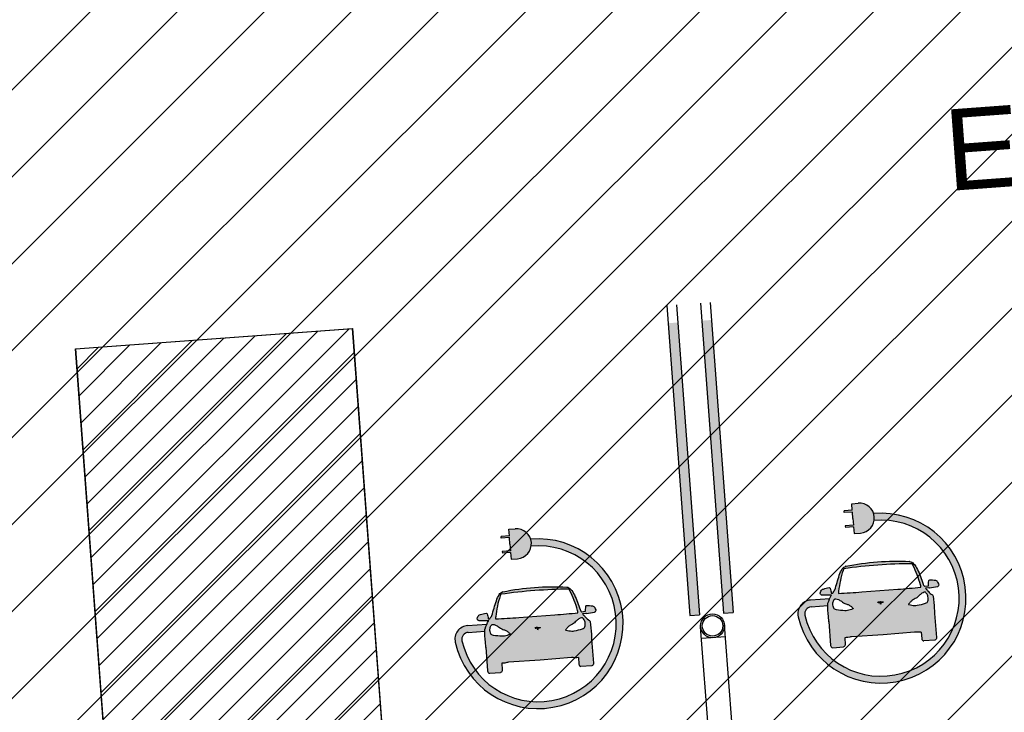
# Model space of a CAD drawing. Header units: millimetres. Extents: x 573132 to 957048, y 21042 to 318066.
# Tile 220 of 256: x 834385 to 842004, y 173017 to 178382. Entities that reach past the tile are written whole.
import ezdxf

# ---------------------------------------------------------------- set-up
doc = ezdxf.new("R2010")
doc.units = ezdxf.units.MM
doc.header["$LTSCALE"] = 2000
for name, color, linetype in [('_NIBSC_A site plan', 7, 'Continuous'), ('_NIBSC_A_parking-bays', 7, 'Continuous'), ('_NIBSC_FM trees 3metre zone', 210, 'Continuous'), ('EV road markings', 7, 'Continuous'), ('L1', 7, 'Continuous')]:
    doc.layers.add(name, color=color, linetype=linetype)
doc.styles.get("Standard").update_dxf_attribs({"font": 'arial.ttf'})

msp = doc.modelspace()

# ---------------------------------------------------------------- hatches: boundary and pattern name
h = msp.add_hatch()
h.set_pattern_fill('ANSI31', color=6, scale=500)
h.set_pattern_definition([(45, (-184040.5, -58059.7), (-1122.532, 1122.532), [])])
edge = h.paths.add_edge_path()
edge.add_arc((799802.3, 149995), 1979.1, 128.49424, 137.46444)
edge.add_arc((799741.7, 150051), 1896.6, 137.47494, 149.36468)
edge.add_arc((800006.3, 149895.7), 2203.4, 149.39486, 159.68057)
edge.add_arc((802463.3, 149116.2), 4779.9, 161.14567, 173.89799)
edge.add_arc((777632.8, 152301.9), 20255.5, 350.88188, 352.40364, ccw=False)
edge.add_line((797632.4, 149092), (797912.4, 145802))
edge.add_line((797912.4, 145802), (798168.4, 142742.1))
edge.add_arc((800985.3, 142989.8), 2827.8, 185.02558, 196.25014)
edge.add_arc((800461.1, 142840.2), 2282.7, 196.32802, 209.50387)
edge.add_arc((800310.7, 142757.2), 2110.9, 209.55351, 220.33732)
edge.add_arc((800442.5, 142871.9), 2285.6, 220.38875, 233.58247)
edge.add_arc((800765, 143315.4), 2833.9, 233.65957, 245.33586)
edge.add_arc((800828.6, 143356), 2897.7, 244.52854, 258.27447)
edge.add_arc((800701.9, 142746.6), 2275.2, 258.2798, 271.31727)
edge.add_arc((800705.2, 142600), 2128.6, 271.31749, 281.28542)
edge.add_arc((800682.7, 142711.6), 2242.4, 281.29296, 294.10163)
edge.add_arc((800469.1, 143179.9), 2757.1, 294.17942, 306.58576)
edge.add_arc((800208.3, 143569.5), 3225.4, 306.17984, 311.53029)
edge.add_arc((800624.2, 143117.9), 2611.7, 311.26798, 323.63871)
edge.add_arc((800912.2, 142904.4), 2253.2, 323.66925, 335.19598)
edge.add_arc((800978.5, 142872.9), 2179.8, 335.218, 344.31697)
edge.add_arc((800806.2, 142921.1), 2358.7, 344.3199, 356.70457)
edge.add_arc((800196.3, 142951.6), 2969.4, 356.79383, 368.84145)
edge.add_line((803130.4, 143408), (802964.4, 146152))
edge.add_line((802964.4, 146152), (802661.6, 149839.1))
edge.add_arc((799541.1, 149578.3), 3131.4, 4.7773, 9.95889)
edge.add_arc((800127.1, 149693), 2534.4, 9.6959, 22.06664)
edge.add_arc((800450.9, 149823), 2185.5, 22.09588, 33.70834)
edge.add_arc((800511.1, 149862.1), 2113.8, 33.7319, 42.75351)
edge.add_arc((800384.1, 149744.5), 2286.8, 42.75716, 55.14162)
edge.add_arc((800049.4, 149256.1), 2878.9, 55.23206, 67.30036)
edge.add_arc((799937.1, 149045.1), 3116.9, 66.89305, 72.36491)
edge.add_arc((800099.3, 149592.4), 2546.2, 72.11052, 84.64121)
edge.add_arc((800129.8, 149907.4), 2229.9, 84.66715, 94.87052)
edge.add_arc((800125.4, 149949.4), 2187.6, 94.84876, 105.1459)
edge.add_arc((800180.5, 149747.3), 2397, 105.15424, 117.19251)
edge.add_arc((800475.8, 149182.9), 3034, 117.28186, 128.9032)
h.paths.add_polyline_path([(805285.8, 132271.9), (807630.1, 130292.6), (808717.8, 128657.8), (809512.6, 126409.6), (809698.8, 124808.7), (809113.9, 106708.8), (807865.8, 104611.5), (806151.7, 104161.7), (798217.2, 103633.1), (798370.5, 101534.7), (797281.4, 101455.1), (798380, 87105.7), (807943.2, 87723.1), (807592, 92534.3), (808409.8, 92594), (809388.6, 92041), (809792.8, 91145.2), (810402, 83115.1), (809743.2, 81565.1), (808384.3, 80934.6), (803337.2, 80587.1), (803149.3, 83028), (796195.6, 82492.7), (796831.5, 74090.9), (798673.2, 74183.1), (799033.2, 69471.1), (811128.2, 70247), (810742.9, 74953.1), (817427.3, 69294), (820333.3, 70178.2), (819726.9, 72144.3), (820372.3, 73429.7), (819415.4, 79540.2), (817900.5, 79441.9), (816738.6, 80768.5), (816091.2, 86965.1), (820803.7, 87231.4), (820137.2, 96803.1), (815324, 96529.1), (814883.6, 102917.9), (815506.4, 103948.9), (814877.6, 110961.5), (814548.9, 111751.7), (814439.8, 112099.6), (814654.4, 120985.5), (815202.9, 122086.8), (815871, 129266.7), (817934.9, 132903.8), (819988, 134534.9), (822717.7, 135759), (825659.3, 136107.7), (841934.8, 135929.7), (841538.9, 140944.3), (822158.3, 141259.1), (817670.8, 142514.3), (813933.3, 145231.4), (812037.1, 148308.6), (810908.6, 153871.1), (812524.2, 156334.4), (812351, 161829.6), (810592.1, 163939.3), (809832.8, 165422), (809436.4, 170898.6), (810540.3, 173379.7), (810553.2, 173752.2), (810159.6, 179602.1), (808961.6, 181448.1), (808084.7, 183580.3), (807823.1, 187088.4), (808496.7, 189355), (809486.4, 190473.3), (809125.3, 195649.6), (808067.5, 197087.4), (806873.5, 199983.2), (806653.5, 202932.5), (806193.3, 210152.2), (807243.7, 212537), (808986.8, 213887.6), (808683.9, 217950), (806725.6, 219163.6), (805509.2, 221418.6), (805072.7, 224364.3), (798956.1, 224011.1), (799187.9, 223695.7), (800861.3, 219308.5), (801661.2, 209203.1), (800735.3, 202671.7), (797386.5, 198778.3), (791837.3, 197079.3), (785538, 196327.2), (786360, 186067.6), (793626.5, 186432.7), (797313.1, 185760.8), (799735, 184478.6), (801452.4, 182927.6), (803009.9, 180514.6), (803885.4, 177379.6), (804097.5, 175123.5), (805094.7, 159989.8), (804471.7, 158270.4), (803289.5, 157069.2), (801649.7, 156414.3), (791144.5, 155679.7), (792339.2, 140215.1), (793197.7, 137634.9), (794404.8, 136185.5), (796143.7, 134994.7), (799546, 134313.7), (802624.2, 133547.3)])
h = msp.add_hatch()
h.set_pattern_fill('ANSI31', color=2, scale=150)
h.set_pattern_definition([(45, (-73644.35, -3403.46), (-336.7596, 336.7596), [])])
h.paths.add_polyline_path([(864792.8, 173080.8), (864349.1, 178022.7), (865349.4, 178085.4), (864538.5, 189020.2), (812335.3, 185127), (812803, 179760.7), (810219.1, 179634.3), (810520.8, 174703.5), (813609.6, 174892.5), (813975.7, 169380.4)])
h = msp.add_hatch(color=7)
h.dxf.hatch_style = 1
h.paths.add_polyline_path([(839646.9, 173772.4), (839572.1, 173766.8), (839403.2, 176031.1), (839478, 176036.7)])
h = msp.add_hatch(color=7)
h.dxf.hatch_style = 1
h.paths.add_polyline_path([(839738.3, 176056.3), (839663.5, 176050.7), (839832.3, 173786.2), (839907.1, 173791.8)])
h = msp.add_hatch()
h.set_pattern_fill('ANSI31', color=3, scale=50)
h.paths.add_polyline_path([(836957.7, 175989.8), (834817.3, 175831.8), (835187.1, 170873), (837327.4, 171032.7)])
at = {"layer": '_NIBSC_FM trees 3metre zone'}
h = msp.add_hatch(dxfattribs=at)
h.set_pattern_fill('ANSI31', color=256, scale=1500)
h.set_pattern_definition([(45, (0, -300000), (-3367.596, 3367.596), [])])
h.paths.add_polyline_path([(593903.2, 232617.7), (679741.5, 243682.5), (730246.2, 249484.4), (739010, 251812.5), (755357.3, 259572.6), (798190.5, 265511.7), (811700.6, 266996.3), (863086.4, 275757), (876855.1, 143047.8), (913767.4, 142393.8), (912963.3, 130302.9), (912377.4, 121144.5), (904518.6, 98597.9), (903417.9, 94708.4), (895370.5, 63435.9), (848719, 56730), (841118.6, 53483.2), (784097.4, 45680.2), (763757.6, 42853.6), (670408.4, 24434.5), (665577.7, 34769.6), (663265.2, 39852.7), (610755, 158063.7), (608829.3, 162279.9), (603679.1, 173549.1), (597792.5, 194109.5)])
h.paths.add_polyline_path([(597181.3, 230015.5), (680104.5, 240704.4), (730805.4, 246528.9), (740047.1, 248984), (756226.7, 256664.5), (798560.4, 262534.3), (812116.9, 264024), (860432.9, 272261.3), (874145.3, 140095.4), (910565, 139450.1), (909969.7, 130498.2), (909409.7, 121745), (901656.3, 99500.9), (900521.5, 95490.8), (892963.6, 66120.8), (847902.5, 59643.5), (840311.6, 56400.8), (783687.5, 48652), (763260.4, 45813.4), (672131.7, 27832.4), (668302, 36025.9), (666001.5, 41082.8), (613490.4, 159295.9), (611558.1, 163526.3), (606501.3, 174591.3), (600750.4, 194677.7)], flags=16)
at = {"layer": 'EV road markings'}
h = msp.add_hatch(color=3, dxfattribs=at)
h.dxf.hatch_style = 1
h.paths.add_polyline_path([(840873.8, 174637.2), (840824.4, 174633.5), (840828.3, 174582.2), (840765.1, 174577.5), (840766.1, 174564.2), (840829.2, 174568.9), (840833.1, 174517.6), (840836.9, 174466.2), (840773.8, 174461.5), (840774.8, 174448.2), (840837.9, 174453), (840841.7, 174401.6), (840891.1, 174405.3, 0.414214), (840998.4, 174529.9, 0.414214)])
h = msp.add_hatch(color=3, dxfattribs=at)
h.dxf.hatch_style = 1
h.paths.add_polyline_path([(840461.5, 173769.8, -0.457423), (840509.4, 173834.3), (840638.5, 173844, -0.003402), (840638.3, 173856.7, -0.126027), (840639.9, 173863.1, -0.025249), (840654, 173898.4), (840505.4, 173887.4, 0.456972), (840409.5, 173758.2, 2.205733), (840993.3, 174556.2, -0.057722), (840998.4, 174529.9, -0.057881), (840997.3, 174503.1, -2.207513)])
h = msp.add_hatch(color=3, dxfattribs=at)
h.dxf.hatch_style = 1
h.paths.add_polyline_path([(838219.8, 174439.3), (838170.5, 174435.6), (838174.3, 174384.2), (838111.2, 174379.5), (838112.2, 174366.3), (838175.3, 174371), (838179.2, 174319.6), (838183, 174268.3), (838119.8, 174263.6), (838120.8, 174250.3), (838184, 174255), (838187.8, 174203.7), (838237.1, 174207.4, 0.414214), (838344.5, 174332, 0.414214)])
h = msp.add_hatch(color=3, dxfattribs=at)
h.dxf.hatch_style = 1
h.paths.add_polyline_path([(837807.5, 173571.8, -0.457423), (837855.5, 173636.4), (837984.5, 173646.1, -0.003402), (837984.4, 173658.8, -0.126027), (837986, 173665.2, -0.025249), (838000.1, 173700.5), (837851.5, 173689.4, 0.456972), (837755.6, 173560.2, 2.205733), (838339.4, 174358.2, -0.057722), (838344.5, 174332, -0.057881), (838343.3, 174305.2, -2.207513)])
h = msp.add_hatch(color=3, dxfattribs=at)
h.dxf.hatch_style = 1
h.paths.add_polyline_path([(841464.8, 173781.9, -0.00383), (841462.8, 173819.8, 0.026268), (841453.5, 173917.7, 0.210062), (841447.7, 173926.7, -0.050145), (841416.8, 173952.2, -0.061083), (841409, 173962.3, 0.047749), (841405.3, 173967.4, 0.179608), (841403.4, 173968.4, -0.166781), (841401.2, 173969.5, -0.06166), (841399.7, 173971.5), (841394.1, 173981), (841420.3, 173984.2, 0.340721), (841424.5, 173981.9), (841488.4, 173991.8, 0.132169), (841492, 173993.5, 0.067874), (841498.6, 174001.8, 0.247878), (841498.9, 174009, 0.013127), (841491.2, 174024.5, 0.234648), (841473.5, 174037.2, 0.030661), (841425.2, 174041.2, 0.305587), (841418.3, 174034.8, 0.070965), (841414.7, 173995.5), (841388.7, 173992.3, 0.149728), (841380.2, 174001.2, -0.200015), (841378.9, 174002.8, 0.028082), (841376.2, 174010.9, 0.02839), (841332.2, 174124.8, 0.071527), (841302.4, 174168.7, 0.17209), (841272, 174185.7, 0.032791), (841023.9, 174183, 0.032791), (840778, 174148.8, 0.17209), (840750.5, 174127.6, 0.071384), (840727.6, 174079.8, 0.006285), (840693.2, 173964.9, 0.020045), (840676.3, 173939.9), (840665.1, 173939.6, 0.070965), (840655.8, 173977.9, 0.305587), (840648, 173983.2, 0.033048), (840604.4, 173972.4, 0.207738), (840585.2, 173957, 0.013127), (840579.8, 173940.5, 0.247878), (840581.3, 173933.3, 0.067874), (840589, 173926.1, 0.14664), (840593.2, 173925), (840657.6, 173924.7, 0.261817), (840660.8, 173926.6), (840668.5, 173926.8, 0.04641), (840639.9, 173863.1, 0.123063), (840638.3, 173856.9, 0.026268), (840643.7, 173758.7, -0.003819), (840647.3, 173721.1), (840660.3, 173535.5, 0.36406), (840676.6, 173517.4), (840760.2, 173523.6, 0.36406), (840773.7, 173544), (840769.9, 173595.1, -0.001693), (840793.7, 173596.6), (840808.5, 173600.3, -0.031286), (840822, 173602.8), (841065.9, 173618.8), (841309.5, 173639.2, -0.031286), (841323.3, 173638.7), (841338.5, 173637.2, -0.001693), (841362.2, 173639.3), (841366, 173588.6, 0.370219), (841382.4, 173570), (841466, 173576.2, 0.36406), (841479.5, 173596.6)])
edge = h.paths.add_edge_path(flags=16)
edge.add_line((841048.3, 173854.6), (841040.6, 173868.9))
edge.add_spline(control_points=[(841040.6, 173868.9), (841039.6, 173868.8), (841038.1, 173868.7), (841036.2, 173868.4), (841035, 173868.1), (841034.2, 173867.8), (841033.7, 173867.5), (841033.6, 173867.2), (841033.5, 173867.1), (841033.5, 173867)], knot_values=[0.039893, 0.039893, 0.039893, 0.039893, 3.283927, 5.491546, 6.716028, 7.801422, 8.675298, 9.443739, 9.761747, 9.761747, 9.761747, 9.761747], degree=3, periodic=0)
edge.add_spline(control_points=[(841033.5, 173867), (841033.1, 173867), (841032.1, 173867.1), (841030.7, 173867.3), (841029.4, 173867.6), (841028.5, 173867.9), (841028.1, 173868.1), (841028, 173868.2)], knot_values=[0.364731, 0.364731, 0.364731, 0.364731, 2.012676, 3.864544, 5.626188, 7.255432, 7.92563, 7.92563, 7.92563, 7.92563], degree=3, periodic=0)
edge.add_spline(control_points=[(841028, 173868.2), (841029.2, 173868.4), (841032.2, 173869), (841036.7, 173869.6), (841041.1, 173870), (841043.7, 173870.2), (841044.9, 173870.3)], knot_values=[0, 0, 0, 0, 4.37611, 11.020606, 15.793764, 19.848815, 19.848815, 19.848815, 19.848815], degree=3, periodic=0)
edge.add_line((841044.9, 173870.3), (841047.3, 173869.3))
edge.add_line((841047.3, 173869.3), (841049.5, 173870.6))
edge.add_spline(control_points=[(841049.5, 173870.6), (841050.6, 173870.7), (841053.2, 173870.9), (841057.6, 173871.1), (841062.2, 173871.3), (841065.2, 173871.1), (841066.5, 173871)], knot_values=[0, 0, 0, 0, 4.05505, 8.828209, 15.472704, 19.848815, 19.848815, 19.848815, 19.848815], degree=3, periodic=0)
edge.add_spline(control_points=[(841066.5, 173871), (841066.4, 173871), (841066, 173870.7), (841065.1, 173870.3), (841063.9, 173869.8), (841062.6, 173869.4), (841061.6, 173869.2), (841061.2, 173869.1)], knot_values=[0.364731, 0.364731, 0.364731, 0.364731, 1.034928, 2.664172, 4.425816, 6.277684, 7.92563, 7.92563, 7.92563, 7.92563], degree=3, periodic=0)
edge.add_spline(control_points=[(841061.2, 173869.1), (841061.2, 173869.1), (841061.1, 173869.3), (841060.9, 173869.5), (841060.4, 173869.7), (841059.6, 173869.9), (841058.3, 173870), (841056.4, 173870), (841054.9, 173869.9), (841053.9, 173869.9)], knot_values=[0.039893, 0.039893, 0.039893, 0.039893, 0.3579, 1.126341, 2.000217, 3.085612, 4.310093, 6.517713, 9.761747, 9.761747, 9.761747, 9.761747], degree=3, periodic=0)
edge.add_line((841053.9, 173869.9), (841048.3, 173854.6))
edge = h.paths.add_edge_path(flags=16)
edge.add_spline(control_points=[(841026.9, 173868.7), (841026.5, 173869), (841026.1, 173869.2), (841025.6, 173869.5)], knot_values=[2.045296, 2.045296, 2.045296, 2.045296, 4.56531, 4.56531, 4.56531, 4.56531], degree=3, periodic=0)
edge.add_spline(control_points=[(841025.6, 173869.5), (841026.2, 173869.6), (841028.1, 173870), (841031.3, 173870.5), (841035.6, 173871.1), (841040.9, 173871.7), (841044.8, 173872), (841047, 173872.2)], knot_values=[0, 0, 0, 0, 2.275002, 6.935874, 11.427992, 17.562955, 25.232421, 25.232421, 25.232421, 25.232421], degree=3, periodic=0)
edge.add_spline(control_points=[(841047, 173872.2), (841049.2, 173872.4), (841053.2, 173872.6), (841058.5, 173872.8), (841062.8, 173872.9), (841066.1, 173872.8), (841068, 173872.7), (841068.6, 173872.7)], knot_values=[0, 0, 0, 0, 7.669466, 13.804429, 18.296547, 22.957419, 25.232421, 25.232421, 25.232421, 25.232421], degree=3, periodic=0)
edge.add_spline(control_points=[(841068.6, 173872.7), (841068.2, 173872.4), (841067.8, 173872.1), (841067.4, 173871.8)], knot_values=[2.045296, 2.045296, 2.045296, 2.045296, 4.56531, 4.56531, 4.56531, 4.56531], degree=3, periodic=0)
edge.add_spline(control_points=[(841067.4, 173871.8), (841066.4, 173871.8), (841064, 173871.9), (841060.4, 173872), (841056.5, 173871.9), (841052.1, 173871.8), (841049, 173871.5), (841047.1, 173871.4)], knot_values=[0, 0, 0, 0, 3.611391, 8.615244, 12.751206, 17.224168, 23.768247, 23.768247, 23.768247, 23.768247], degree=3, periodic=0)
edge.add_spline(control_points=[(841047.1, 173871.4), (841045.2, 173871.2), (841042.1, 173871), (841037.7, 173870.5), (841033.9, 173870), (841030.3, 173869.4), (841027.9, 173868.9), (841026.9, 173868.7)], knot_values=[0, 0, 0, 0, 6.544078, 11.01704, 15.153003, 20.156855, 23.768247, 23.768247, 23.768247, 23.768247], degree=3, periodic=0)
h.paths.add_polyline_path([(840835.7, 173821.1, -0.063549), (840832.4, 173819.1, -0.04879), (840789.8, 173805.9, -0.060032), (840770.4, 173804.3, -0.038275), (840705.6, 173811.6, -0.036255), (840691.9, 173815.3, -0.228084), (840684.2, 173823, -0.086426), (840678.2, 173858.8, -0.132044), (840685.4, 173885.1, -0.07788), (840693.4, 173894.9, -0.152301), (840695.2, 173895.7, -0.041142), (840701.2, 173896, -0.104754), (840720.9, 173891, -0.033654), (840744.6, 173877.2, -0.012813), (840760.2, 173866.1, 0.060176), (840769.2, 173861, 0.034931), (840785.9, 173855.2, -0.075393), (840807.2, 173845.8, -0.043254), (840825.1, 173832.2, -0.000102), (840835.7, 173822.6, -0.45986)], flags=16)
h.paths.add_polyline_path([(840900.9, 173950.2, -0.009383), (840721.7, 173938.9, -0.08575), (840721.3, 173941, -0.047499), (840722.4, 173956.6, -0.052533), (840757.2, 174116.4, -0.038565), (840762.6, 174129.2, -0.019867), (841025.7, 174158.1, -0.019867), (841290.2, 174168.6, -0.038565), (841297.4, 174156.7, -0.052533), (841355.6, 174003.9, -0.047499), (841359, 173988.6, -0.08575), (841358.9, 173986.5, -0.009383), (841180, 173971), (841040.4, 173961.1)], flags=16)
h.paths.add_polyline_path([(841263.4, 173854.5, -0.000102), (841272.5, 173865.6, -0.043254), (841288.1, 173881.7, -0.075393), (841307.9, 173894.2, 0.034931), (841323.5, 173902.3, 0.060176), (841331.6, 173908.7, -0.012813), (841345.4, 173922, -0.033654), (841366.8, 173939.1, -0.104754), (841385.5, 173947, -0.041142), (841391.5, 173947.6, -0.152301), (841393.4, 173947.1, -0.07788), (841402.8, 173938.6, -0.132044), (841413.8, 173913.7, -0.086426), (841413.2, 173877.4, -0.228084), (841406.7, 173868.6, -0.036255), (841393.7, 173863, -0.038275), (841330.7, 173846.1, -0.060032), (841311.3, 173844.8, -0.04879), (841267.1, 173851.6, -0.063549), (841263.7, 173853, -0.45986)], flags=16)
h = msp.add_hatch(color=3, dxfattribs=at)
h.dxf.hatch_style = 1
h.paths.add_polyline_path([(838810.9, 173584, -0.00383), (838808.9, 173621.9, 0.026268), (838799.6, 173719.7, 0.210062), (838793.8, 173728.8, -0.050145), (838762.9, 173754.3, -0.061083), (838755.1, 173764.3, 0.047749), (838751.3, 173769.5, 0.179608), (838749.4, 173770.5, -0.166781), (838747.3, 173771.6, -0.06166), (838745.7, 173773.6), (838740.2, 173783.1), (838766.4, 173786.3, 0.340721), (838770.5, 173784), (838834.5, 173793.9, 0.132169), (838838.1, 173795.6, 0.067874), (838844.7, 173803.8, 0.247878), (838845, 173811.1, 0.013127), (838837.3, 173826.6, 0.234648), (838819.6, 173839.3, 0.030661), (838771.3, 173843.3, 0.305587), (838764.4, 173836.9, 0.070965), (838760.8, 173797.6), (838734.8, 173794.4, 0.149728), (838726.3, 173803.3, -0.200015), (838725, 173804.9, 0.028082), (838722.2, 173813, 0.02839), (838678.2, 173926.9, 0.071527), (838648.5, 173970.8, 0.17209), (838618.1, 173987.8, 0.032791), (838369.9, 173985.1, 0.032791), (838124.1, 173950.9, 0.17209), (838096.5, 173929.6, 0.071384), (838073.7, 173881.9, 0.006285), (838039.3, 173767, 0.020045), (838022.4, 173742), (838011.2, 173741.7, 0.070965), (838001.9, 173780, 0.305587), (837994.1, 173785.3, 0.033048), (837950.4, 173774.5, 0.207738), (837931.3, 173759, 0.013127), (837925.9, 173742.6, 0.247878), (837927.4, 173735.4, 0.067874), (837935.1, 173728.2, 0.14664), (837939.3, 173727.1), (838003.6, 173726.8, 0.261817), (838006.9, 173728.7), (838014.6, 173728.9, 0.04641), (837986, 173665.2, 0.123063), (837984.4, 173658.9, 0.026268), (837989.8, 173560.8, -0.003819), (837993.4, 173523.2), (838006.3, 173337.6, 0.36406), (838022.7, 173319.5), (838106.3, 173325.7, 0.36406), (838119.8, 173346.1), (838116, 173397.2, -0.001693), (838139.8, 173398.7), (838154.5, 173402.4, -0.031286), (838168.1, 173404.9), (838412, 173420.9), (838655.6, 173441.3, -0.031286), (838669.4, 173440.8), (838684.6, 173439.3, -0.001693), (838708.3, 173441.3), (838712.1, 173390.7, 0.370219), (838728.5, 173372.1), (838812, 173378.3, 0.36406), (838825.6, 173398.7)])
edge = h.paths.add_edge_path(flags=16)
edge.add_line((838394.4, 173656.7), (838386.7, 173670.9))
edge.add_spline(control_points=[(838386.7, 173670.9), (838385.7, 173670.9), (838384.2, 173670.7), (838382.3, 173670.5), (838381.1, 173670.1), (838380.3, 173669.9), (838379.8, 173669.6), (838379.7, 173669.3), (838379.6, 173669.2), (838379.6, 173669.1)], knot_values=[0.039893, 0.039893, 0.039893, 0.039893, 3.283927, 5.491546, 6.716028, 7.801422, 8.675298, 9.443739, 9.761747, 9.761747, 9.761747, 9.761747], degree=3, periodic=0)
edge.add_spline(control_points=[(838379.6, 173669.1), (838379.1, 173669.1), (838378.2, 173669.2), (838376.8, 173669.4), (838375.5, 173669.7), (838374.6, 173670), (838374.2, 173670.2), (838374.1, 173670.2)], knot_values=[0.364731, 0.364731, 0.364731, 0.364731, 2.012676, 3.864544, 5.626188, 7.255432, 7.92563, 7.92563, 7.92563, 7.92563], degree=3, periodic=0)
edge.add_spline(control_points=[(838374.1, 173670.2), (838375.3, 173670.5), (838378.3, 173671.1), (838382.8, 173671.7), (838387.2, 173672.1), (838389.8, 173672.3), (838390.9, 173672.4)], knot_values=[0, 0, 0, 0, 4.37611, 11.020606, 15.793764, 19.848815, 19.848815, 19.848815, 19.848815], degree=3, periodic=0)
edge.add_line((838390.9, 173672.4), (838393.3, 173671.3))
edge.add_line((838393.3, 173671.3), (838395.6, 173672.7))
edge.add_spline(control_points=[(838395.6, 173672.7), (838396.7, 173672.8), (838399.3, 173673), (838403.7, 173673.2), (838408.2, 173673.3), (838411.3, 173673.2), (838412.5, 173673.1)], knot_values=[0, 0, 0, 0, 4.05505, 8.828209, 15.472704, 19.848815, 19.848815, 19.848815, 19.848815], degree=3, periodic=0)
edge.add_spline(control_points=[(838412.5, 173673.1), (838412.4, 173673), (838412.1, 173672.8), (838411.2, 173672.4), (838410, 173671.9), (838408.6, 173671.5), (838407.7, 173671.3), (838407.3, 173671.1)], knot_values=[0.364731, 0.364731, 0.364731, 0.364731, 1.034928, 2.664172, 4.425816, 6.277684, 7.92563, 7.92563, 7.92563, 7.92563], degree=3, periodic=0)
edge.add_spline(control_points=[(838407.3, 173671.1), (838407.2, 173671.2), (838407.2, 173671.4), (838407, 173671.6), (838406.4, 173671.8), (838405.6, 173672), (838404.4, 173672.1), (838402.5, 173672.1), (838400.9, 173672), (838400, 173671.9)], knot_values=[0.039893, 0.039893, 0.039893, 0.039893, 0.3579, 1.126341, 2.000217, 3.085612, 4.310093, 6.517713, 9.761747, 9.761747, 9.761747, 9.761747], degree=3, periodic=0)
edge.add_line((838400, 173671.9), (838394.4, 173656.7))
edge = h.paths.add_edge_path(flags=16)
edge.add_spline(control_points=[(838373, 173670.8), (838372.6, 173671.1), (838372.1, 173671.3), (838371.7, 173671.5)], knot_values=[2.045296, 2.045296, 2.045296, 2.045296, 4.56531, 4.56531, 4.56531, 4.56531], degree=3, periodic=0)
edge.add_spline(control_points=[(838371.7, 173671.5), (838372.3, 173671.7), (838374.2, 173672.1), (838377.4, 173672.6), (838381.7, 173673.2), (838387, 173673.8), (838390.9, 173674.1), (838393.1, 173674.3)], knot_values=[0, 0, 0, 0, 2.275002, 6.935874, 11.427992, 17.562955, 25.232421, 25.232421, 25.232421, 25.232421], degree=3, periodic=0)
edge.add_spline(control_points=[(838393.1, 173674.3), (838395.3, 173674.4), (838399.3, 173674.7), (838404.5, 173674.9), (838408.9, 173675), (838412.2, 173674.9), (838414.1, 173674.8), (838414.7, 173674.7)], knot_values=[0, 0, 0, 0, 7.669466, 13.804429, 18.296547, 22.957419, 25.232421, 25.232421, 25.232421, 25.232421], degree=3, periodic=0)
edge.add_spline(control_points=[(838414.7, 173674.7), (838414.3, 173674.4), (838413.9, 173674.1), (838413.5, 173673.8)], knot_values=[2.045296, 2.045296, 2.045296, 2.045296, 4.56531, 4.56531, 4.56531, 4.56531], degree=3, periodic=0)
edge.add_spline(control_points=[(838413.5, 173673.8), (838412.5, 173673.9), (838410.1, 173674), (838406.5, 173674), (838402.6, 173674), (838398.2, 173673.8), (838395.1, 173673.6), (838393.2, 173673.5)], knot_values=[0, 0, 0, 0, 3.611391, 8.615244, 12.751206, 17.224168, 23.768247, 23.768247, 23.768247, 23.768247], degree=3, periodic=0)
edge.add_spline(control_points=[(838393.2, 173673.5), (838391.3, 173673.3), (838388.1, 173673.1), (838383.8, 173672.6), (838380, 173672.1), (838376.4, 173671.5), (838374, 173671), (838373, 173670.8)], knot_values=[0, 0, 0, 0, 6.544078, 11.01704, 15.153003, 20.156855, 23.768247, 23.768247, 23.768247, 23.768247], degree=3, periodic=0)
h.paths.add_polyline_path([(838181.7, 173623.2, -0.063549), (838178.5, 173621.2, -0.04879), (838135.9, 173608, -0.060032), (838116.5, 173606.4, -0.038275), (838051.7, 173613.7, -0.036255), (838038, 173617.4, -0.228084), (838030.3, 173625.1, -0.086426), (838024.2, 173660.9, -0.132044), (838031.5, 173687.2, -0.07788), (838039.5, 173696.9, -0.152301), (838041.3, 173697.8, -0.041142), (838047.3, 173698, -0.104754), (838067, 173693, -0.033654), (838090.7, 173679.3, -0.012813), (838106.3, 173668.2, 0.060176), (838115.2, 173663.1, 0.034931), (838131.9, 173657.3, -0.075393), (838153.3, 173647.9, -0.043254), (838171.2, 173634.3, -0.000102), (838181.8, 173624.7, -0.45986)], flags=16)
h.paths.add_polyline_path([(838247, 173752.3, -0.009383), (838067.8, 173741, -0.08575), (838067.4, 173743.1, -0.047499), (838068.5, 173758.7, -0.052533), (838103.3, 173918.5, -0.038565), (838108.7, 173931.3, -0.019867), (838371.8, 173960.1, -0.019867), (838636.3, 173970.7, -0.038565), (838643.5, 173958.8, -0.052533), (838701.7, 173805.9, -0.047499), (838705.1, 173790.6, -0.08575), (838705, 173788.5, -0.009383), (838526.1, 173773.1), (838386.5, 173763.2)], flags=16)
h.paths.add_polyline_path([(838609.5, 173656.6, -0.000102), (838618.5, 173667.7, -0.043254), (838634.2, 173683.8, -0.075393), (838653.9, 173696.2, 0.034931), (838669.6, 173704.4, 0.060176), (838677.6, 173710.8, -0.012813), (838691.4, 173724.1, -0.033654), (838712.9, 173741.2, -0.104754), (838731.6, 173749.1, -0.041142), (838737.6, 173749.7, -0.152301), (838739.5, 173749.1, -0.07788), (838748.9, 173740.7, -0.132044), (838759.9, 173715.8, -0.086426), (838759.3, 173679.5, -0.228084), (838752.7, 173670.7, -0.036255), (838739.7, 173665, -0.038275), (838676.8, 173648.1, -0.060032), (838657.4, 173646.9, -0.04879), (838613.2, 173653.6, -0.063549), (838609.7, 173655.1, -0.45986)], flags=16)

# ---------------------------------------------------------------- linework, layer by layer
at = {"color": 7}
for p, q in [((839393, 176167.8), (839572.1, 173766.8)), ((839467.8, 176173.3), (839646.9, 173772.4)), ((839653.3, 176187), (839832.3, 173786.2)), ((839653.3, 176187), (839832.3, 173786.2)), ((839728.1, 176192.5), (839907.1, 173791.8)), ((839572.1, 173766.8), (839646.9, 173772.4)), ((839832.3, 173786.2), (839907.1, 173791.8)), ((839836.4, 171244.5), (839654.7, 173680.2)), ((840020.9, 171258.2), (839839.2, 173694)), ((839846.1, 173601.7), (839661.6, 173588))]:
    msp.add_line(p, q, dxfattribs=at)
msp.add_circle((839747, 173687.1), 92.5, dxfattribs=at)
at = {"layer": '_NIBSC_A site plan'}
for points in [[(834817.3, 175831.9), (836961.5, 175990.2)], [(836961.5, 175990.2), (837314.8, 171203.2)], [(834817.3, 175831.9), (835170.7, 171045)]]:
    msp.add_lwpolyline(points, dxfattribs=at)
at = {"layer": '_NIBSC_A_parking-bays'}
for p, q in [((834817.3, 175831.9), (836961.5, 175990.2)), ((836961.5, 175990.2), (837327.4, 171032.7)), ((835186.5, 170830.6), (834817.3, 175831.9))]:
    msp.add_line(p, q, dxfattribs=at)
at = {"layer": 'EV road markings'}
for p, q in [((840824.4, 174633.5), (840873.8, 174637.2)), ((840828.3, 174582.2), (840765.1, 174577.5)), ((840766.1, 174564.2), (840765.1, 174577.5)), ((840829.2, 174568.9), (840766.1, 174564.2)), ((840828.3, 174582.2), (840824.4, 174633.5)), ((840833.1, 174517.6), (840829.2, 174568.9)), ((840833.1, 174517.6), (840836.9, 174466.2)), ((838170.5, 174435.6), (838219.8, 174439.3)), ((838174.3, 174384.2), (838170.5, 174435.6)), ((840836.9, 174466.2), (840773.8, 174461.5)), ((840773.8, 174461.5), (840774.8, 174448.2)), ((840837.9, 174453), (840774.8, 174448.2)), ((840837.9, 174453), (840841.7, 174401.6)), ((838174.3, 174384.2), (838111.2, 174379.5)), ((838112.2, 174366.3), (838111.2, 174379.5)), ((838175.3, 174371), (838112.2, 174366.3)), ((838179.2, 174319.6), (838175.3, 174371)), ((840841.7, 174401.6), (840891.1, 174405.3)), ((838183, 174268.3), (838119.8, 174263.6)), ((838119.8, 174263.6), (838120.8, 174250.3)), ((838179.2, 174319.6), (838183, 174268.3)), ((838184, 174255), (838120.8, 174250.3)), ((838184, 174255), (838187.8, 174203.7)), ((838187.8, 174203.7), (838237.1, 174207.4)), ((840505.4, 173887.4), (840654, 173898.4)), ((840509.4, 173834.3), (840638.5, 173844)), ((841048.3, 173854.6), (841040.6, 173868.9)), ((841044.9, 173870.3), (841047.3, 173869.3)), ((841049.5, 173870.6), (841047.3, 173869.3)), ((841048.3, 173854.6), (841053.9, 173869.9)), ((837851.5, 173689.4), (838000.1, 173700.5)), ((837855.5, 173636.4), (837984.5, 173646.1)), ((838394.4, 173656.7), (838386.7, 173670.9)), ((838390.9, 173672.4), (838393.3, 173671.3)), ((838395.6, 173672.7), (838393.3, 173671.3)), ((838394.4, 173656.7), (838400, 173671.9))]:
    msp.add_line(p, q, dxfattribs=at)
for points in [[(840727.6, 174079.7, -0.071527), (840750.5, 174127.6, -0.17209), (840778, 174148.8, -0.032791), (841023.9, 174183, -0.032791), (841272, 174185.7)], [(841273.9, 174185.3, 0.065706), (841272, 174185.7, -0.17209), (841302.4, 174168.7, -0.071527), (841332.2, 174124.8, -0.02839), (841376.2, 174010.9, -0.028082), (841378.9, 174002.8, 0.200015), (841380.2, 174001.2, -0.149728), (841388.7, 173992.3)], [(840762.6, 174129.2, 0.038565), (840757.2, 174116.4, 0.052533), (840722.4, 173956.6, 0.047499), (840721.3, 173941, 0.08575), (840721.7, 173938.9, 0.08575)], [(841290.2, 174168.6, 0.019867), (841025.7, 174158.1, 0.019867), (840762.6, 174129.2)], [(840778, 174148.8, 0.065706), (840776.2, 174148.2, 0.065706)], [(841358.9, 173986.5, 0.08575), (841359, 173988.6, 0.047499), (841355.6, 174003.9, 0.052533), (841297.4, 174156.7, 0.038565), (841290.2, 174168.6)], [(840676.3, 173939.9, -0.020045), (840693.2, 173964.9, -0.006279), (840727.6, 174079.7)], [(841394, 173981), (841420.3, 173984.2, 0.340721), (841424.5, 173981.9), (841488.4, 173991.8, 0.132169), (841492, 173993.5, 0.067874), (841498.6, 174001.8, 0.247878), (841498.9, 174009, 0.013127), (841491.2, 174024.5, 0.234648), (841473.5, 174037.2, 0.030661), (841425.2, 174041.2, 0.305587), (841418.3, 174034.8, 0.070965), (841414.7, 173995.5), (841388.7, 173992.3)], [(838073.7, 173881.8, -0.071527), (838096.5, 173929.6, -0.17209), (838124.1, 173950.9, -0.032791), (838369.9, 173985.1, -0.032791), (838618.1, 173987.8)], [(838636.3, 173970.7, 0.019867), (838371.8, 173960.1, 0.019867), (838108.7, 173931.3)], [(838124.1, 173950.9, 0.065706), (838122.3, 173950.3, 0.065706)], [(838620, 173987.4, 0.065706), (838618.1, 173987.8, -0.17209), (838648.5, 173970.8, -0.071527), (838678.2, 173926.9, -0.02839), (838722.2, 173813, -0.028082), (838725, 173804.9, 0.200015), (838726.3, 173803.3, -0.149728), (838734.8, 173794.4)], [(838705, 173788.5, 0.08575), (838705.1, 173790.6, 0.047499), (838701.7, 173805.9, 0.052533), (838643.5, 173958.8, 0.038565), (838636.3, 173970.7)], [(840660.8, 173926.6, -0.264238), (840657.5, 173924.7), (840592.8, 173925, -0.132169), (840589, 173926.1, -0.067874), (840581.3, 173933.3, -0.247878), (840579.8, 173940.5, -0.013127), (840585.2, 173957, -0.207738), (840604.4, 173972.4, -0.033048), (840648, 173983.2, -0.305587), (840655.8, 173977.9, -0.070965), (840665.1, 173939.6), (840676.3, 173939.9)], [(840721.7, 173938.9, 0.009383), (840900.9, 173950.2), (841040.4, 173961.1), (841180, 173971, 0.009383), (841358.9, 173986.5)], [(841394.1, 173981), (841399.7, 173971.5, 0.06166), (841401.2, 173969.5, 0.166781), (841403.4, 173968.4, -0.179608), (841405.3, 173967.4, -0.047749), (841409, 173962.3, 0.061083), (841416.8, 173952.2, 0.050145), (841447.7, 173926.7, -0.210062), (841453.5, 173917.7, -0.026268), (841462.8, 173819.8, 0.004918), (841465.5, 173771.2)], [(838022.4, 173742, -0.020045), (838039.3, 173767, -0.006279), (838073.7, 173881.8)], [(838108.7, 173931.3, 0.038565), (838103.3, 173918.5, 0.052533), (838068.5, 173758.7, 0.047499), (838067.4, 173743.1, 0.08575), (838067.8, 173741, 0.08575)], [(840627.8, 173924.8, 0.002149), (840627.8, 173924.7)], [(840639.9, 173863.1, -0.04641), (840668.5, 173926.8)], [(840832.4, 173819.1, -0.04879), (840789.8, 173805.9, -0.060032), (840770.4, 173804.3, -0.038275), (840705.6, 173811.6, -0.036255), (840691.9, 173815.3, -0.228084), (840684.2, 173823, -0.086426), (840678.2, 173858.8, -0.132044), (840685.4, 173885.1, -0.07788), (840693.4, 173894.9, -0.152301), (840695.2, 173895.7, -0.041142), (840701.2, 173896, -0.104754), (840720.9, 173891, -0.033654), (840744.6, 173877.2, -0.012813), (840760.2, 173866.1, 0.060176), (840769.2, 173861, 0.034931), (840785.9, 173855.2, -0.075393), (840807.2, 173845.8, -0.043254), (840825.1, 173832.2, -0.000102), (840835.7, 173822.6, -0.45986), (840835.7, 173821.1, -0.063549), (840832.4, 173819.1, 96.655681)], [(841267.1, 173851.6, 0.04879), (841311.3, 173844.8, 0.060032), (841330.7, 173846.1, 0.038275), (841393.7, 173863, 0.036255), (841406.7, 173868.6, 0.228084), (841413.2, 173877.4, 0.086426), (841413.8, 173913.7, 0.132044), (841402.8, 173938.6, 0.07788), (841393.4, 173947.1, 0.152301), (841391.5, 173947.6, 0.041142), (841385.5, 173947, 0.104754), (841366.8, 173939.1, 0.033654), (841345.4, 173922, 0.012813), (841331.6, 173908.7, -0.060176), (841323.5, 173902.3, -0.034931), (841307.9, 173894.2, 0.075393), (841288.1, 173881.7, 0.043254), (841272.5, 173865.6, 0.000102), (841263.4, 173854.5, 0.45986), (841263.7, 173853, 0.063549), (841267.1, 173851.6, -96.655681)], [(838740.1, 173783.1), (838766.4, 173786.3, 0.340721), (838770.5, 173784), (838834.5, 173793.9, 0.132169), (838838.1, 173795.6, 0.067874), (838844.7, 173803.8, 0.247878), (838845, 173811.1, 0.013127), (838837.3, 173826.6, 0.234648), (838819.6, 173839.3, 0.030661), (838771.3, 173843.3, 0.305587), (838764.4, 173836.9, 0.070965), (838760.8, 173797.6), (838734.8, 173794.4)], [(840648.2, 173710.2), (840648.2, 173710.2, 0.004918), (840643.7, 173758.7, -0.026268), (840638.3, 173856.9, -0.123063), (840639.9, 173863.1, -0.123063)], [(838006.9, 173728.7, -0.264238), (838003.6, 173726.8), (837938.9, 173727.1, -0.132169), (837935.1, 173728.2, -0.067874), (837927.4, 173735.4, -0.247878), (837925.9, 173742.6, -0.013127), (837931.3, 173759, -0.207738), (837950.4, 173774.5, -0.033048), (837994.1, 173785.3, -0.305587), (838001.9, 173780, -0.070965), (838011.2, 173741.7), (838022.4, 173742)], [(837973.8, 173726.9, 0.002149), (837973.9, 173726.8)], [(837986, 173665.2, -0.04641), (838014.6, 173728.9)], [(838067.8, 173741, 0.009383), (838247, 173752.3), (838386.5, 173763.2), (838526.1, 173773.1, 0.009383), (838705, 173788.5)], [(838613.2, 173653.6, 0.04879), (838657.4, 173646.9, 0.060032), (838676.8, 173648.1, 0.038275), (838739.7, 173665, 0.036255), (838752.7, 173670.7, 0.228084), (838759.3, 173679.5, 0.086426), (838759.9, 173715.8, 0.132044), (838748.9, 173740.7, 0.07788), (838739.5, 173749.1, 0.152301), (838737.6, 173749.7, 0.041142), (838731.6, 173749.1, 0.104754), (838712.9, 173741.2, 0.033654), (838691.4, 173724.1, 0.012813), (838677.6, 173710.8, -0.060176), (838669.6, 173704.4, -0.034931), (838653.9, 173696.2, 0.075393), (838634.2, 173683.8, 0.043254), (838618.5, 173667.7, 0.000102), (838609.5, 173656.6, 0.45986), (838609.7, 173655.1, 0.063549), (838613.2, 173653.6, -96.655681)], [(838740.2, 173783.1), (838745.7, 173773.6, 0.06166), (838747.3, 173771.6, 0.166781), (838749.4, 173770.5, -0.179608), (838751.3, 173769.5, -0.047749), (838755.1, 173764.3, 0.061083), (838762.9, 173754.3, 0.050145), (838793.8, 173728.8, -0.210062), (838799.6, 173719.7, -0.026268), (838808.9, 173621.9, 0.004918), (838811.6, 173573.3)], [(841464.8, 173781.9), (841479.5, 173596.6, -0.36406), (841466, 173576.2), (841382.4, 173570)], [(837994.3, 173512.3), (837994.3, 173512.3, 0.004918), (837989.8, 173560.8, -0.026268), (837984.4, 173658.9, -0.123063), (837986, 173665.2, -0.123063)], [(838178.5, 173621.2, -0.04879), (838135.9, 173608, -0.060032), (838116.5, 173606.4, -0.038275), (838051.7, 173613.7, -0.036255), (838038, 173617.4, -0.228084), (838030.3, 173625.1, -0.086426), (838024.2, 173660.9, -0.132044), (838031.5, 173687.2, -0.07788), (838039.5, 173696.9, -0.152301), (838041.3, 173697.8, -0.041142), (838047.3, 173698, -0.104754), (838067, 173693, -0.033654), (838090.7, 173679.3, -0.012813), (838106.3, 173668.2, 0.060176), (838115.2, 173663.1, 0.034931), (838131.9, 173657.3, -0.075393), (838153.3, 173647.9, -0.043254), (838171.2, 173634.3, -0.000102), (838181.8, 173624.7, -0.45986), (838181.7, 173623.2, -0.063549), (838178.5, 173621.2, 96.655681)], [(840647.3, 173721.1), (840660.3, 173535.5, 0.36406), (840676.6, 173517.4), (840760.2, 173523.6)], [(838810.9, 173584), (838825.6, 173398.7, -0.36406), (838812, 173378.3), (838728.5, 173372.1)], [(840769.9, 173595.1), (840773.7, 173544, -0.36406), (840760.2, 173523.6, -0.255212)], [(841362.2, 173639.3, 0.001693), (841338.5, 173637.2), (841323.3, 173638.7, 0.031286), (841309.5, 173639.2), (841065.9, 173618.8), (840822, 173602.8, 0.031286), (840808.5, 173600.3), (840793.7, 173596.6, 0.001693), (840769.9, 173595.1)], [(841362.2, 173639.3), (841366, 173588.6, 0.370219), (841382.4, 173570, 0.255212)], [(837993.4, 173523.2), (838006.3, 173337.6, 0.36406), (838022.7, 173319.5), (838106.3, 173325.7)], [(838708.3, 173441.3, 0.001693), (838684.6, 173439.3), (838669.4, 173440.8, 0.031286), (838655.6, 173441.3), (838412, 173420.9), (838168.1, 173404.9, 0.031286), (838154.5, 173402.4), (838139.8, 173398.7, 0.001693), (838116, 173397.2)], [(838708.3, 173441.3), (838712.1, 173390.7, 0.370219), (838728.5, 173372.1, 0.255212)], [(838116, 173397.2), (838119.8, 173346.1, -0.36406), (838106.3, 173325.7, -0.255212)]]:
    msp.add_lwpolyline(points, format="xyb", dxfattribs=at)
for points in [[(840660.8, 173926.6), (840668.5, 173926.8)], [(838006.9, 173728.7), (838014.6, 173728.9)]]:
    msp.add_lwpolyline(points, dxfattribs=at)
for centre, radius, start, end in [((840882.4, 174521.2), 116.3, 4.26511, 94.26511), ((841051, 173901.4), 657.3, 192.58696, 95.03566), ((841051, 173901.4), 604.1, 192.58696, 95.10516), ((840882.4, 174521.2), 116.3, 274.26511, 4.26511), ((838228.5, 174323.3), 116.3, 4.26511, 94.26511), ((838397.1, 173703.5), 657.3, 192.58696, 95.03566), ((838228.5, 174323.3), 116.3, 274.26511, 4.26511), ((838397.1, 173703.5), 604.1, 192.58696, 95.10516), ((840513.4, 173781.2), 106.4, 94.29099, 192.52723), ((840513.3, 173781.3), 53.2, 94.26511, 192.58696), ((837859.5, 173583.3), 106.4, 94.29099, 192.52723), ((837859.4, 173583.4), 53.2, 94.26511, 192.58696)]:
    msp.add_arc(centre, radius, start, end, dxfattribs=at)
for points, knots in [([(841047, 173872.2), (841044.8, 173872), (841040.9, 173871.7), (841035.6, 173871.1), (841031.3, 173870.5), (841028.1, 173870), (841026.2, 173869.6), (841025.6, 173869.5)], [0, 0, 0, 0, 7.669466, 13.804429, 18.296547, 22.957419, 25.232421, 25.232421, 25.232421, 25.232421]), ([(841047.1, 173871.4), (841045.2, 173871.2), (841042.1, 173871), (841037.7, 173870.5), (841033.9, 173870), (841030.3, 173869.4), (841027.9, 173868.9), (841026.9, 173868.7)], [0, 0, 0, 0, 6.544078, 11.01704, 15.153003, 20.156855, 23.768247, 23.768247, 23.768247, 23.768247]), ([(841044.9, 173870.3), (841043.7, 173870.2), (841041.1, 173870), (841036.7, 173869.6), (841032.2, 173869), (841029.2, 173868.4), (841028, 173868.2)], [0, 0, 0, 0, 4.05505, 8.828209, 15.472704, 19.848815, 19.848815, 19.848815, 19.848815]), ([(841028, 173868.2), (841028.1, 173868.1), (841028.5, 173867.9), (841029.4, 173867.6), (841030.7, 173867.3), (841032.1, 173867.1), (841033.1, 173867), (841033.5, 173867)], [0.364731, 0.364731, 0.364731, 0.364731, 1.034928, 2.664172, 4.425816, 6.277684, 7.92563, 7.92563, 7.92563, 7.92563]), ([(841040.6, 173868.9), (841039.6, 173868.8), (841038.1, 173868.7), (841036.2, 173868.4), (841035, 173868.1), (841034.2, 173867.8), (841033.7, 173867.5), (841033.6, 173867.2), (841033.5, 173867.1), (841033.5, 173867)], [0.039893, 0.039893, 0.039893, 0.039893, 3.283927, 5.491546, 6.716028, 7.801422, 8.675298, 9.443739, 9.761747, 9.761747, 9.761747, 9.761747]), ([(841047, 173872.2), (841049.2, 173872.4), (841053.2, 173872.6), (841058.5, 173872.8), (841062.8, 173872.9), (841066.1, 173872.8), (841068, 173872.7), (841068.6, 173872.7)], [0, 0, 0, 0, 7.669466, 13.804429, 18.296547, 22.957419, 25.232421, 25.232421, 25.232421, 25.232421]), ([(841047.1, 173871.4), (841049, 173871.5), (841052.1, 173871.8), (841056.5, 173871.9), (841060.4, 173872), (841064, 173871.9), (841066.4, 173871.8), (841067.4, 173871.8)], [0, 0, 0, 0, 6.544078, 11.01704, 15.153003, 20.156855, 23.768247, 23.768247, 23.768247, 23.768247]), ([(841049.5, 173870.6), (841050.6, 173870.7), (841053.2, 173870.9), (841057.6, 173871.1), (841062.2, 173871.3), (841065.2, 173871.1), (841066.5, 173871)], [0, 0, 0, 0, 4.05505, 8.828209, 15.472704, 19.848815, 19.848815, 19.848815, 19.848815]), ([(841053.9, 173869.9), (841054.9, 173869.9), (841056.4, 173870), (841058.3, 173870), (841059.6, 173869.9), (841060.4, 173869.7), (841060.9, 173869.5), (841061.1, 173869.3), (841061.2, 173869.1), (841061.2, 173869.1)], [0.039893, 0.039893, 0.039893, 0.039893, 3.283927, 5.491546, 6.716028, 7.801422, 8.675298, 9.443739, 9.761747, 9.761747, 9.761747, 9.761747]), ([(841066.5, 173871), (841066.4, 173871), (841066, 173870.7), (841065.1, 173870.3), (841063.9, 173869.8), (841062.6, 173869.4), (841061.6, 173869.2), (841061.2, 173869.1)], [0.364731, 0.364731, 0.364731, 0.364731, 1.034928, 2.664172, 4.425816, 6.277684, 7.92563, 7.92563, 7.92563, 7.92563]), ([(838393.1, 173674.3), (838390.9, 173674.1), (838387, 173673.8), (838381.7, 173673.2), (838377.4, 173672.6), (838374.2, 173672.1), (838372.3, 173671.7), (838371.7, 173671.5)], [0, 0, 0, 0, 7.669466, 13.804429, 18.296547, 22.957419, 25.232421, 25.232421, 25.232421, 25.232421]), ([(838393.2, 173673.5), (838391.3, 173673.3), (838388.1, 173673.1), (838383.8, 173672.6), (838380, 173672.1), (838376.4, 173671.5), (838374, 173671), (838373, 173670.8)], [0, 0, 0, 0, 6.544078, 11.01704, 15.153003, 20.156855, 23.768247, 23.768247, 23.768247, 23.768247]), ([(838390.9, 173672.4), (838389.8, 173672.3), (838387.2, 173672.1), (838382.8, 173671.7), (838378.3, 173671.1), (838375.3, 173670.5), (838374.1, 173670.2)], [0, 0, 0, 0, 4.05505, 8.828209, 15.472704, 19.848815, 19.848815, 19.848815, 19.848815]), ([(838374.1, 173670.2), (838374.2, 173670.2), (838374.6, 173670), (838375.5, 173669.7), (838376.8, 173669.4), (838378.2, 173669.2), (838379.1, 173669.1), (838379.6, 173669.1)], [0.364731, 0.364731, 0.364731, 0.364731, 1.034928, 2.664172, 4.425816, 6.277684, 7.92563, 7.92563, 7.92563, 7.92563]), ([(838386.7, 173670.9), (838385.7, 173670.9), (838384.2, 173670.7), (838382.3, 173670.5), (838381.1, 173670.1), (838380.3, 173669.9), (838379.8, 173669.6), (838379.7, 173669.3), (838379.6, 173669.2), (838379.6, 173669.1)], [0.039893, 0.039893, 0.039893, 0.039893, 3.283927, 5.491546, 6.716028, 7.801422, 8.675298, 9.443739, 9.761747, 9.761747, 9.761747, 9.761747]), ([(838393.1, 173674.3), (838395.3, 173674.4), (838399.3, 173674.7), (838404.5, 173674.9), (838408.9, 173675), (838412.2, 173674.9), (838414.1, 173674.8), (838414.7, 173674.7)], [0, 0, 0, 0, 7.669466, 13.804429, 18.296547, 22.957419, 25.232421, 25.232421, 25.232421, 25.232421]), ([(838393.2, 173673.5), (838395.1, 173673.6), (838398.2, 173673.8), (838402.6, 173674), (838406.5, 173674), (838410.1, 173674), (838412.5, 173673.9), (838413.5, 173673.8)], [0, 0, 0, 0, 6.544078, 11.01704, 15.153003, 20.156855, 23.768247, 23.768247, 23.768247, 23.768247]), ([(838395.6, 173672.7), (838396.7, 173672.8), (838399.3, 173673), (838403.7, 173673.2), (838408.2, 173673.3), (838411.3, 173673.2), (838412.5, 173673.1)], [0, 0, 0, 0, 4.05505, 8.828209, 15.472704, 19.848815, 19.848815, 19.848815, 19.848815]), ([(838400, 173671.9), (838400.9, 173672), (838402.5, 173672.1), (838404.4, 173672.1), (838405.6, 173672), (838406.4, 173671.8), (838407, 173671.6), (838407.2, 173671.4), (838407.2, 173671.2), (838407.3, 173671.1)], [0.039893, 0.039893, 0.039893, 0.039893, 3.283927, 5.491546, 6.716028, 7.801422, 8.675298, 9.443739, 9.761747, 9.761747, 9.761747, 9.761747]), ([(838412.5, 173673.1), (838412.4, 173673), (838412.1, 173672.8), (838411.2, 173672.4), (838410, 173671.9), (838408.6, 173671.5), (838407.7, 173671.3), (838407.3, 173671.1)], [0.364731, 0.364731, 0.364731, 0.364731, 1.034928, 2.664172, 4.425816, 6.277684, 7.92563, 7.92563, 7.92563, 7.92563])]:
    msp.add_open_spline(points, degree=3, knots=knots, dxfattribs=at)
for points in [[(841026.9, 173868.7), (841026.5, 173869), (841026.1, 173869.2), (841025.6, 173869.5)], [(841067.4, 173871.8), (841067.8, 173872.1), (841068.2, 173872.4), (841068.6, 173872.7)], [(838373, 173670.8), (838372.6, 173671.1), (838372.1, 173671.3), (838371.7, 173671.5)], [(838413.5, 173673.8), (838413.9, 173674.1), (838414.3, 173674.4), (838414.7, 173674.7)]]:
    msp.add_open_spline(points, degree=3, dxfattribs=at)
at = {"layer": 'L1', "color": 3}
msp.add_lwpolyline([(834817.3, 175831.8), (836957.6, 175991.5), (837327.4, 171032.7), (835187.1, 170873)], close=True, dxfattribs=at)
at = {"layer": 'L1', "color": 7}
msp.add_circle((839747, 173687.1), 79.5, dxfattribs=at)

# ---------------------------------------------------------------- texts
at = {"layer": '_NIBSC_A_parking-bays', "color": 40, "insert": (841521.1, 177682.4), "char_height": 629.394, "width": 11548.482, "attachment_point": 1, "rotation": 4.22158}
msp.add_mtext('{\\Fhelv|c0;\\C3;Electric Vehicles Only  }', dxfattribs=at)

doc.saveas('drawing.dxf')
